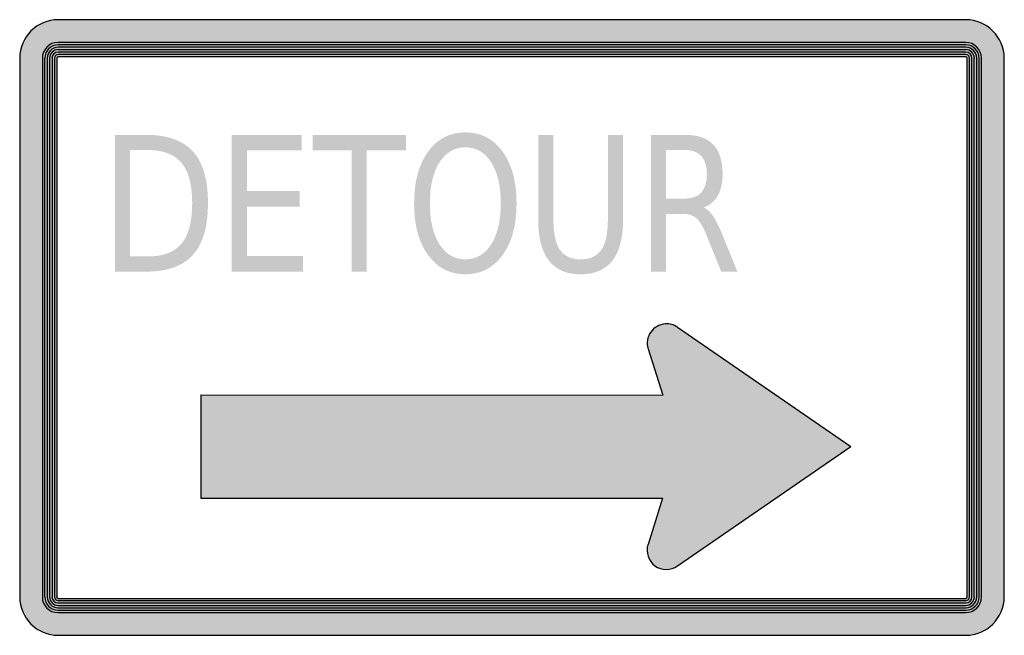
# Model space of a CAD drawing. Header units: inches. Extents: x -0.5 to 0.5, y -0.31 to 0.31.
import ezdxf

# ---------------------------------------------------------------- set-up
doc = ezdxf.new("R2010")
doc.units = ezdxf.units.IN
doc.header["$MEASUREMENT"] = 0

msp = doc.modelspace()

# ---------------------------------------------------------------- hatches: boundary and pattern name
h = msp.add_hatch(color=7)
h.paths.add_polyline_path([(-0.5, -0.2735), (-0.5, 0.2733), (-0.4997, 0.2787), (-0.4987, 0.2838), (-0.497, 0.2887), (-0.4947, 0.2932), (-0.4918, 0.2973), (-0.4885, 0.301), (-0.4848, 0.3043), (-0.4807, 0.3072), (-0.4762, 0.3093), (-0.4713, 0.311), (-0.4662, 0.3122), (-0.461, 0.3125), (0.4608, 0.3125), (0.4662, 0.3122), (0.4713, 0.311), (0.4762, 0.3093), (0.4807, 0.3072), (0.4847, 0.3043), (0.4885, 0.301), (0.4918, 0.2973), (0.4945, 0.2932), (0.4968, 0.2887), (0.4985, 0.2838), (0.4995, 0.2787), (0.4998, 0.2735), (0.4998, -0.2735), (0.4995, -0.2787), (0.4985, -0.2838), (0.4968, -0.2887), (0.4945, -0.2932), (0.4918, -0.2973), (0.4885, -0.301), (0.4847, -0.3043), (0.4805, -0.3072), (0.476, -0.3095), (0.4712, -0.3112), (0.4662, -0.3122), (0.4608, -0.3125), (-0.461, -0.3125), (-0.4662, -0.3122), (-0.4713, -0.3112), (-0.4762, -0.3095), (-0.4807, -0.3072), (-0.4848, -0.3043), (-0.4885, -0.301), (-0.4918, -0.2973), (-0.4947, -0.2932), (-0.497, -0.2887), (-0.4987, -0.2838), (-0.4997, -0.2787), (-0.5, -0.2735)])
h.paths.add_polyline_path([(-0.4623, 0.2735), (-0.4625, -0.2735), (-0.4625, -0.2737), (-0.4625, -0.2738), (-0.4623, -0.2738), (-0.4623, -0.274), (-0.4623, -0.2742), (-0.4622, -0.2742), (-0.4622, -0.2743), (-0.462, -0.2743), (-0.462, -0.2745), (-0.4618, -0.2745), (-0.4617, -0.2745), (-0.4617, -0.2747), (-0.4615, -0.2747), (-0.4613, -0.2747), (-0.4612, -0.2747), (-0.4612, -0.2748), (-0.461, -0.2748), (0.461, -0.275), (0.461, -0.2748), (0.461, -0.2747), (0.4612, -0.2747), (0.4613, -0.2747), (0.4615, -0.2747), (0.4617, -0.2747), (0.4617, -0.2745), (0.4618, -0.2745), (0.4618, -0.2743), (0.462, -0.2743), (0.4622, -0.2742), (0.4622, -0.274), (0.4623, -0.274), (0.4623, -0.2738), (0.4623, -0.2737), (0.4623, -0.2735), (0.4622, 0.2735), (0.4622, 0.2738), (0.462, 0.274), (0.4618, 0.2743), (0.4615, 0.2745), (0.4612, 0.2747), (0.4608, 0.2747), (-0.461, 0.2747), (-0.4613, 0.2747), (-0.4617, 0.2745), (-0.4618, 0.2743), (-0.462, 0.274), (-0.4622, 0.2738), (-0.4623, 0.2735)], flags=0)
h = msp.add_hatch(color=7)
edge = h.paths.add_edge_path()
edge.add_line((-0.4033, 0.1956), (-0.3721, 0.1956))
edge.add_spline(control_points=[(-0.3721, 0.1956), (-0.3503, 0.1956), (-0.3343, 0.19), (-0.3241, 0.1788), (-0.3139, 0.1676), (-0.3088, 0.1501), (-0.3088, 0.1263), (-0.3088, 0.1023), (-0.314, 0.0847), (-0.3242, 0.0735), (-0.3344, 0.0623), (-0.3504, 0.0567), (-0.3721, 0.0567)], knot_values=[0, 0, 0, 0, 1, 1, 1, 2, 2, 2, 3, 3, 3, 4, 4, 4, 4], degree=3, periodic=0)
edge.add_line((-0.3721, 0.0567), (-0.4033, 0.0567))
edge.add_line((-0.4033, 0.0567), (-0.4033, 0.1956))
edge = h.paths.add_edge_path(flags=0)
edge.add_line((-0.3881, 0.1802), (-0.3881, 0.0721))
edge.add_line((-0.3881, 0.0721), (-0.3698, 0.0721))
edge.add_spline(control_points=[(-0.3698, 0.0721), (-0.3543, 0.0721), (-0.3429, 0.0765), (-0.3357, 0.0851), (-0.3284, 0.0938), (-0.3248, 0.1076), (-0.3248, 0.1263), (-0.3248, 0.1449), (-0.3284, 0.1585), (-0.3357, 0.1672), (-0.3429, 0.1759), (-0.3543, 0.1802), (-0.3698, 0.1802)], knot_values=[0, 0, 0, 0, 1, 1, 1, 2, 2, 2, 3, 3, 3, 4, 4, 4, 4], degree=3, periodic=0)
edge.add_line((-0.3698, 0.1802), (-0.3881, 0.1802))
for points in [[(-0.2846, 0.1956), (-0.2135, 0.1956), (-0.2135, 0.1798), (-0.2693, 0.1798), (-0.2693, 0.1387), (-0.2158, 0.1387), (-0.2158, 0.1228), (-0.2693, 0.1228), (-0.2693, 0.0725), (-0.2121, 0.0725), (-0.2121, 0.0567), (-0.2846, 0.0567), (-0.2846, 0.1956)], [(-0.2026, 0.1956), (-0.1075, 0.1956), (-0.1075, 0.1798), (-0.1475, 0.1798), (-0.1475, 0.0567), (-0.1627, 0.0567), (-0.1627, 0.1798), (-0.2026, 0.1798), (-0.2026, 0.1956)], [(0.1555, 0.0037), (0.1527, 0.0032), (0.1498, 0.0023), (0.1473, 0.0012), (0.1448, -0.0005), (0.1427, -0.0023), (0.1408, -0.0047), (0.1393, -0.0072), (0.1383, -0.0098), (0.1377, -0.0127), (0.1373, -0.0157), (0.1375, -0.0185), (0.1382, -0.0213), (0.1532, -0.0687), (-0.316, -0.0685), (-0.316, -0.1733), (0.1527, -0.1733), (0.1382, -0.2202), (0.1373, -0.2242), (0.1373, -0.2283), (0.1382, -0.2322), (0.1398, -0.2358), (0.1422, -0.2392), (0.1452, -0.242), (0.1488, -0.244), (0.1527, -0.2453), (0.1567, -0.2457), (0.1607, -0.2453), (0.1645, -0.2442), (0.168, -0.2422), (0.3442, -0.1208), (0.168, 0.0003), (0.1662, 0.0013), (0.1642, 0.0023), (0.162, 0.003), (0.16, 0.0035), (0.1578, 0.0037), (0.1555, 0.0037)]]:
    msp.add_hatch(color=7).paths.add_polyline_path(points)
h = msp.add_hatch(color=7)
edge = h.paths.add_edge_path()
edge.add_spline(control_points=[(-0.0474, 0.1981), (-0.0316, 0.1981), (-0.019, 0.1916), (-0.0095, 0.1786), (-0.0001, 0.1655), (0.0046, 0.148), (0.0046, 0.126), (0.0046, 0.1041), (-0.0001, 0.0866), (-0.0095, 0.0736), (-0.019, 0.0605), (-0.0316, 0.054), (-0.0474, 0.054), (-0.0631, 0.054), (-0.0758, 0.0605), (-0.0852, 0.0735), (-0.0947, 0.0865), (-0.0994, 0.104), (-0.0994, 0.126), (-0.0994, 0.148), (-0.0947, 0.1655), (-0.0852, 0.1786), (-0.0758, 0.1916), (-0.0631, 0.1981), (-0.0474, 0.1981)], knot_values=[0, 0, 0, 0, 1, 1, 1, 2, 2, 2, 3, 3, 3, 4, 4, 4, 5, 5, 5, 6, 6, 6, 7, 7, 7, 8, 8, 8, 8], degree=3, periodic=0)
edge = h.paths.add_edge_path(flags=0)
edge.add_spline(control_points=[(-0.0474, 0.1829), (-0.0584, 0.1829), (-0.0672, 0.1778), (-0.0737, 0.1676), (-0.0802, 0.1574), (-0.0834, 0.1436), (-0.0834, 0.126), (-0.0834, 0.1085), (-0.0802, 0.0947), (-0.0737, 0.0845), (-0.0672, 0.0743), (-0.0584, 0.0692), (-0.0474, 0.0692), (-0.0363, 0.0692), (-0.0275, 0.0743), (-0.0211, 0.0845), (-0.0146, 0.0947), (-0.0114, 0.1085), (-0.0114, 0.126), (-0.0114, 0.1436), (-0.0146, 0.1574), (-0.0211, 0.1676), (-0.0275, 0.1778), (-0.0363, 0.1829), (-0.0474, 0.1829)], knot_values=[0, 0, 0, 0, 1, 1, 1, 2, 2, 2, 3, 3, 3, 4, 4, 4, 5, 5, 5, 6, 6, 6, 7, 7, 7, 8, 8, 8, 8], degree=3, periodic=0)
h = msp.add_hatch(color=7)
edge = h.paths.add_edge_path()
edge.add_line((0.0266, 0.1956), (0.042, 0.1956))
edge.add_line((0.042, 0.1956), (0.042, 0.1112))
edge.add_spline(control_points=[(0.042, 0.1112), (0.042, 0.0963), (0.0441, 0.0856), (0.0485, 0.0791), (0.0529, 0.0725), (0.06, 0.0692), (0.0697, 0.0692), (0.0795, 0.0692), (0.0866, 0.0725), (0.0909, 0.0791), (0.0953, 0.0856), (0.0974, 0.0963), (0.0974, 0.1112)], knot_values=[0, 0, 0, 0, 1, 1, 1, 2, 2, 2, 3, 3, 3, 4, 4, 4, 4], degree=3, periodic=0)
edge.add_line((0.0974, 0.1112), (0.0974, 0.1956))
edge.add_line((0.0974, 0.1956), (0.1128, 0.1956))
edge.add_line((0.1128, 0.1956), (0.1128, 0.1089))
edge.add_spline(control_points=[(0.1128, 0.1089), (0.1128, 0.0908), (0.1091, 0.0771), (0.1019, 0.0678), (0.0946, 0.0586), (0.0839, 0.054), (0.0697, 0.054), (0.0555, 0.054), (0.0448, 0.0586), (0.0375, 0.0678), (0.0303, 0.0771), (0.0266, 0.0908), (0.0266, 0.1089)], knot_values=[0, 0, 0, 0, 1, 1, 1, 2, 2, 2, 3, 3, 3, 4, 4, 4, 4], degree=3, periodic=0)
edge.add_line((0.0266, 0.1089), (0.0266, 0.1956))
h = msp.add_hatch(color=7)
edge = h.paths.add_edge_path()
edge.add_spline(control_points=[(0.1946, 0.1218), (0.1979, 0.1205), (0.2011, 0.1175), (0.2042, 0.1131), (0.2072, 0.1086), (0.2103, 0.1025), (0.2135, 0.0946)], knot_values=[0, 0, 0, 0, 1, 1, 1, 2, 2, 2, 2], degree=3, periodic=0)
edge.add_line((0.2135, 0.0946), (0.2289, 0.0567))
edge.add_line((0.2289, 0.0567), (0.2125, 0.0567))
edge.add_line((0.2125, 0.0567), (0.1981, 0.0923))
edge.add_spline(control_points=[(0.1981, 0.0923), (0.1945, 0.1016), (0.1909, 0.1078), (0.1874, 0.1108), (0.1839, 0.1139), (0.1791, 0.1154), (0.1731, 0.1154)], knot_values=[0, 0, 0, 0, 1, 1, 1, 2, 2, 2, 2], degree=3, periodic=0)
edge.add_line((0.1731, 0.1154), (0.1565, 0.1154))
edge.add_line((0.1565, 0.1154), (0.1565, 0.0567))
edge.add_line((0.1565, 0.0567), (0.1413, 0.0567))
edge.add_line((0.1413, 0.0567), (0.1413, 0.1956))
edge.add_line((0.1413, 0.1956), (0.1756, 0.1956))
edge.add_spline(control_points=[(0.1756, 0.1956), (0.1885, 0.1956), (0.1981, 0.1923), (0.2044, 0.1857), (0.2107, 0.179), (0.2139, 0.169), (0.2139, 0.1556), (0.2139, 0.1469), (0.2122, 0.1396), (0.209, 0.1338), (0.2057, 0.1281), (0.2009, 0.1241), (0.1946, 0.1218)], knot_values=[0, 0, 0, 0, 1, 1, 1, 2, 2, 2, 3, 3, 3, 4, 4, 4, 4], degree=3, periodic=0)
edge = h.paths.add_edge_path(flags=0)
edge.add_line((0.1565, 0.1802), (0.1565, 0.1309))
edge.add_line((0.1565, 0.1309), (0.1756, 0.1309))
edge.add_spline(control_points=[(0.1756, 0.1309), (0.183, 0.1309), (0.1885, 0.1329), (0.1923, 0.1371), (0.196, 0.1413), (0.1979, 0.1475), (0.1979, 0.1556), (0.1979, 0.1637), (0.196, 0.1699), (0.1923, 0.174), (0.1885, 0.1781), (0.183, 0.1802), (0.1756, 0.1802)], knot_values=[0, 0, 0, 0, 1, 1, 1, 2, 2, 2, 3, 3, 3, 4, 4, 4, 4], degree=3, periodic=0)
edge.add_line((0.1756, 0.1802), (0.1565, 0.1802))

# ---------------------------------------------------------------- linework, layer by layer
at = {"color": 7}
for p, q in [((0.461, 0.3125), (-0.4609, 0.3125)), ((0.461, 0.2895), (-0.4609, 0.2895)), ((0.461, 0.287), (-0.4609, 0.287)), ((0.461, 0.2845), (-0.4609, 0.2845)), ((0.461, 0.282), (-0.4609, 0.282)), ((-0.4999, 0.2735), (-0.4999, -0.2735)), ((-0.4769, 0.2735), (-0.4769, -0.2735)), ((-0.4747, 0.2735), (-0.4747, -0.2735)), ((-0.4722, 0.2735), (-0.4722, -0.2735)), ((-0.4696, 0.2735), (-0.4696, -0.2735)), ((-0.4671, 0.2735), (-0.4671, -0.2735)), ((-0.4647, 0.2735), (-0.4647, -0.2735)), ((-0.4622, 0.2735), (-0.4622, -0.2735)), ((0.461, 0.2797), (-0.4609, 0.2797)), ((0.461, 0.2772), (-0.4609, 0.2772)), ((0.461, 0.2747), (-0.4609, 0.2747)), ((0.4623, -0.2735), (0.4623, 0.2735)), ((0.4648, -0.2735), (0.4648, 0.2735)), ((0.467, -0.2735), (0.467, 0.2735)), ((0.4695, -0.2735), (0.4695, 0.2735)), ((0.472, -0.2735), (0.472, 0.2735)), ((0.4745, -0.2735), (0.4745, 0.2735)), ((0.477, -0.2735), (0.477, 0.2735)), ((0.5, -0.2735), (0.5, 0.2735)), ((0.168, 0.0003), (0.3442, -0.1208)), ((0.1383, -0.0215), (0.1531, -0.0686)), ((-0.3159, -0.0684), (-0.3159, -0.1734)), ((-0.3159, -0.0684), (0.1531, -0.0686)), ((0.168, -0.2421), (0.3442, -0.1208)), ((-0.3159, -0.1734), (0.1527, -0.1734)), ((0.1527, -0.1734), (0.1382, -0.2202)), ((-0.4609, -0.275), (0.461, -0.275)), ((-0.4609, -0.2772), (0.461, -0.2772)), ((-0.4609, -0.2797), (0.461, -0.2797)), ((-0.4609, -0.2822), (0.461, -0.2822)), ((-0.4609, -0.2847), (0.461, -0.2847)), ((-0.4609, -0.287), (0.461, -0.287)), ((-0.4609, -0.2895), (0.461, -0.2895)), ((-0.4609, -0.3125), (0.461, -0.3125))]:
    msp.add_line(p, q, dxfattribs=at)
for points in [[(-0.4609, 0.3125), (-0.4825, 0.3125), (-0.5, 0.295), (-0.5, 0.2734)], [(0.4999, 0.2735), (0.4999, 0.295), (0.4824, 0.3124), (0.4609, 0.3125)], [(-0.461, 0.2895), (-0.4698, 0.2894), (-0.477, 0.2823), (-0.477, 0.2735)], [(-0.461, 0.287), (-0.4685, 0.287), (-0.4745, 0.2809), (-0.4746, 0.2735)], [(-0.461, 0.2846), (-0.4671, 0.2845), (-0.4721, 0.2796), (-0.4721, 0.2735)], [(-0.461, 0.2821), (-0.4658, 0.2821), (-0.4696, 0.2782), (-0.4696, 0.2735)], [(0.4769, 0.2735), (0.4769, 0.2823), (0.4697, 0.2894), (0.4609, 0.2895)], [(0.4745, 0.2735), (0.4744, 0.2809), (0.4684, 0.287), (0.4609, 0.287)], [(0.472, 0.2735), (0.472, 0.2796), (0.467, 0.2845), (0.4609, 0.2846)], [(0.4696, 0.2735), (0.4695, 0.2782), (0.4657, 0.2821), (0.4609, 0.2821)], [(-0.461, 0.2796), (-0.4644, 0.2796), (-0.4671, 0.2769), (-0.4672, 0.2735)], [(-0.461, 0.2772), (-0.463, 0.2771), (-0.4647, 0.2755), (-0.4647, 0.2735)], [(-0.461, 0.2747), (-0.4617, 0.2747), (-0.4622, 0.2741), (-0.4623, 0.2735)], [(0.4671, 0.2735), (0.4671, 0.2769), (0.4643, 0.2796), (0.4609, 0.2796)], [(0.4646, 0.2735), (0.4646, 0.2755), (0.463, 0.2771), (0.4609, 0.2772)], [(0.4622, 0.2735), (0.4621, 0.2741), (0.4616, 0.2747), (0.4609, 0.2747)], [(0.168, 0.0003), (0.1644, 0.0028), (0.16, 0.004), (0.1556, 0.0037)], [(-0.5, -0.2734), (-0.5, -0.295), (-0.4825, -0.3125), (-0.4609, -0.3125)], [(-0.477, -0.2735), (-0.477, -0.2823), (-0.4698, -0.2895), (-0.461, -0.2895)], [(-0.4746, -0.2735), (-0.4745, -0.281), (-0.4685, -0.287), (-0.461, -0.2871)], [(-0.4721, -0.2735), (-0.4721, -0.2796), (-0.4671, -0.2846), (-0.461, -0.2846)], [(-0.4696, -0.2735), (-0.4696, -0.2783), (-0.4658, -0.2821), (-0.461, -0.2821)], [(-0.4672, -0.2735), (-0.4671, -0.2769), (-0.4644, -0.2796), (-0.461, -0.2797)], [(-0.4647, -0.2735), (-0.4647, -0.2755), (-0.463, -0.2772), (-0.461, -0.2772)], [(0.4609, -0.3125), (0.4824, -0.3125), (0.4999, -0.295), (0.4999, -0.2734)], [(0.4609, -0.2895), (0.4697, -0.2895), (0.4769, -0.2823), (0.4769, -0.2735)], [(0.4609, -0.2871), (0.4684, -0.287), (0.4744, -0.281), (0.4745, -0.2735)], [(0.4609, -0.2846), (0.467, -0.2846), (0.472, -0.2796), (0.472, -0.2735)], [(0.4609, -0.2821), (0.4657, -0.2821), (0.4695, -0.2783), (0.4696, -0.2735)], [(0.4609, -0.2797), (0.4643, -0.2796), (0.4671, -0.2769), (0.4671, -0.2735)], [(0.4609, -0.2772), (0.463, -0.2772), (0.4646, -0.2755), (0.4646, -0.2735)]]:
    msp.add_open_spline(points, degree=3, dxfattribs=at)
for points, knots in [([(0.1556, 0.0037), (0.1497, 0.0032), (0.1443, 0.0002), (0.1409, -0.0047), (0.1375, -0.0096), (0.1365, -0.0157), (0.1382, -0.0214)], [0, 0, 0, 0, 1, 1, 1, 2, 2, 2, 2]), ([(0.1381, -0.2202), (0.1356, -0.2282), (0.1384, -0.237), (0.1452, -0.242), (0.1521, -0.2469), (0.1613, -0.247), (0.1682, -0.242)], [0, 0, 0, 0, 1, 1, 1, 2, 2, 2, 2]), ([(-0.4625, -0.2735), (-0.4625, -0.2736), (-0.4625, -0.2736), (-0.4625, -0.2737), (-0.4625, -0.2737), (-0.4624, -0.2738), (-0.4624, -0.2739), (-0.4624, -0.2739), (-0.4624, -0.274), (-0.4623, -0.2741), (-0.4623, -0.2741), (-0.4622, -0.2742), (-0.4622, -0.2742), (-0.4622, -0.2743), (-0.4621, -0.2743), (-0.462, -0.2744), (-0.462, -0.2744), (-0.4619, -0.2745), (-0.4619, -0.2745), (-0.4618, -0.2745), (-0.4617, -0.2746), (-0.4617, -0.2746), (-0.4616, -0.2746), (-0.4615, -0.2747), (-0.4615, -0.2747), (-0.4614, -0.2747), (-0.4613, -0.2747), (-0.4612, -0.2747), (-0.4612, -0.2747), (-0.4611, -0.2748), (-0.461, -0.2748)], [0, 0, 0, 0, 1, 1, 1, 2, 2, 2, 3, 3, 3, 4, 4, 4, 5, 5, 5, 6, 6, 6, 7, 7, 7, 8, 8, 8, 9, 9, 9, 10, 10, 10, 10]), ([(0.4609, -0.2748), (0.461, -0.2748), (0.4611, -0.2747), (0.4612, -0.2747), (0.4612, -0.2747), (0.4613, -0.2747), (0.4614, -0.2747), (0.4615, -0.2747), (0.4615, -0.2746), (0.4616, -0.2746), (0.4617, -0.2746), (0.4617, -0.2745), (0.4618, -0.2745), (0.4618, -0.2745), (0.4619, -0.2744), (0.462, -0.2744), (0.462, -0.2743), (0.4621, -0.2743), (0.4621, -0.2742), (0.4622, -0.2742), (0.4622, -0.2741), (0.4622, -0.2741), (0.4623, -0.274), (0.4623, -0.2739), (0.4623, -0.2739), (0.4624, -0.2738), (0.4624, -0.2737), (0.4624, -0.2737), (0.4624, -0.2736), (0.4624, -0.2736), (0.4624, -0.2735)], [0, 0, 0, 0, 1, 1, 1, 2, 2, 2, 3, 3, 3, 4, 4, 4, 5, 5, 5, 6, 6, 6, 7, 7, 7, 8, 8, 8, 9, 9, 9, 10, 10, 10, 10])]:
    msp.add_open_spline(points, degree=3, knots=knots, dxfattribs=at)

doc.saveas('drawing.dxf')
